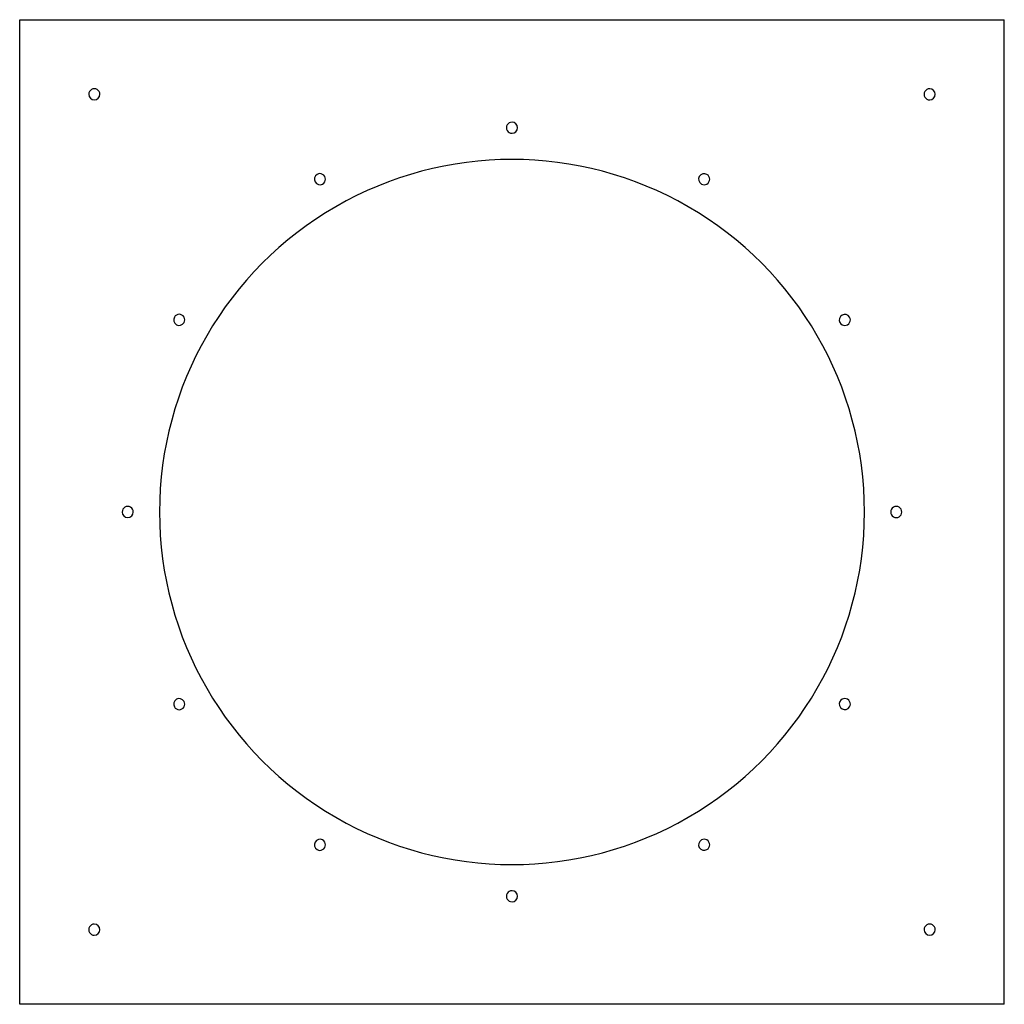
# Model space of a CAD drawing. Header units: millimetres. Extents: x -442 to 442, y -442 to 442.
import ezdxf

# ---------------------------------------------------------------- set-up
doc = ezdxf.new("R2010")
doc.units = ezdxf.units.MM
doc.layers.add('HIDDEN', color=7, linetype='Continuous')
doc.layers.add('THICK', color=7, linetype='Continuous')

msp = doc.modelspace()

# ---------------------------------------------------------------- linework, layer by layer
at = {"layer": 'HIDDEN'}
for p, q in [((-442, 442), (-442, 442)), ((442, 442), (442, 442)), ((-442, -442), (-442, -442)), ((442, -442), (442, -442))]:
    msp.add_line(p, q, dxfattribs=at)
for centre, start, end in [((0, 345), 89.99998, 270.00002), ((0, 345), 270.00002, 89.99998), ((-172.5, 298.78), 119.99999, 299.99997), ((-172.5, 298.78), 299.99997, 119.99999), ((172.5, 298.78), 60.00003, 240.00001), ((172.5, 298.78), 240.00001, 60.00003), ((-298.78, 172.5), 329.99999, 150.00001), ((298.78, 172.5), 30.00001, 209.99999), ((-298.78, 172.5), 150.00001, 329.99999), ((298.78, 172.5), 209.99999, 30.00001), ((-345, 0), 0, 180.00002), ((-345, 0), 180.00002, 0), ((345, 0), 0, 180.00002), ((345, 0), 179.99998, 0), ((-298.78, -172.5), 30.00001, 209.99999), ((298.78, -172.5), 329.99999, 150.00001), ((-298.78, -172.5), 209.99999, 30.00001), ((298.78, -172.5), 150.00001, 329.99999), ((-172.5, -298.78), 60.00003, 240.00001), ((-172.5, -298.78), 240.00001, 60.00003), ((172.5, -298.78), 119.99999, 299.99997), ((172.5, -298.78), 299.99997, 119.99999), ((0, -345), 89.99998, 270.00002), ((0, -345), 270.00002, 89.99998)]:
    msp.add_arc(centre, 5, start, end, dxfattribs=at)
at = {"layer": 'THICK'}
for p, q in [((-442, 442), (442, 442)), ((-442, -442), (-442, 442)), ((442, -442), (442, 442)), ((442, -442), (-442, -442))]:
    msp.add_line(p, q, dxfattribs=at)
for centre, radius, start, end in [((-375, 375), 5, 0, 180.00002), ((-375, 375), 5, 180.00002, 0), ((375, 375), 5, 89.99998, 270.00002), ((375, 375), 5, 270.00002, 89.99998), ((0, 0), 316.5, 0, 180.00002), ((0, 0), 316.5, 179.99998, 0), ((-375, -375), 5, 89.99998, 270.00002), ((-375, -375), 5, 270.00002, 89.99998), ((375, -375), 5, 0, 180.00002), ((375, -375), 5, 180.00002, 0)]:
    msp.add_arc(centre, radius, start, end, dxfattribs=at)

doc.saveas('drawing.dxf')
